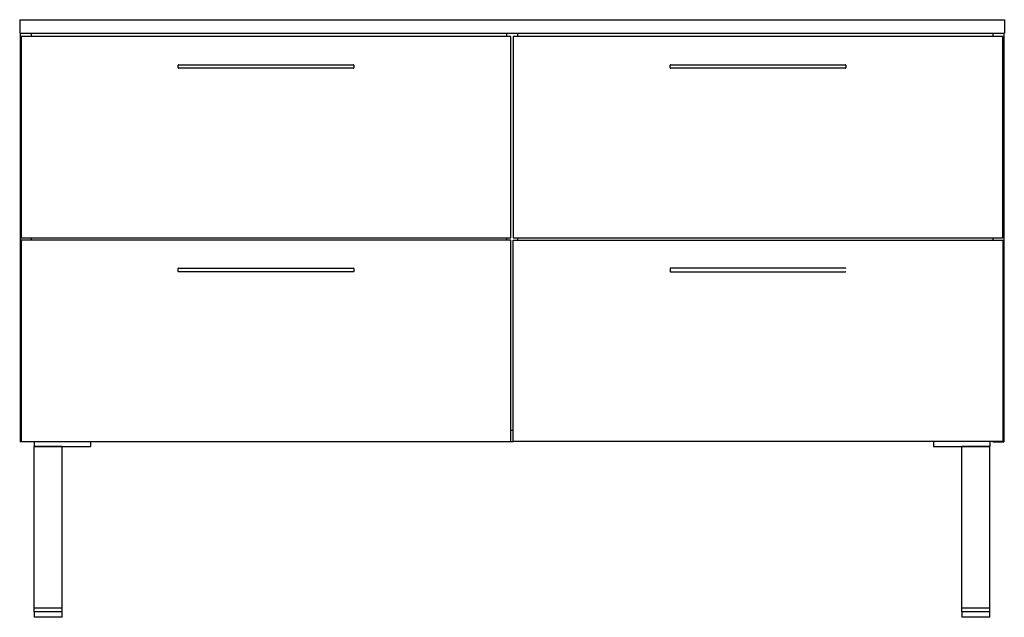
# Model space of a CAD drawing. Header units: millimetres. Extents: x 3436.19 to 3437.59, y 1851.93 to 1852.78.
import ezdxf

# ---------------------------------------------------------------- set-up
doc = ezdxf.new("R2010")
doc.units = ezdxf.units.MM
doc.layers.add('SANINDUSA', color=3, linetype='Continuous')

msp = doc.modelspace()

# ---------------------------------------------------------------- linework, layer by layer
at = {"layer": 'SANINDUSA'}
for p, q in [((3436.1912, 1852.7826), (3436.1912, 1852.7636)), ((3436.1912, 1852.7826), (3437.5912, 1852.7826)), ((3437.5912, 1852.7826), (3437.5912, 1852.7636)), ((3436.1912, 1852.7636), (3437.5912, 1852.7636)), ((3436.1917, 1852.7636), (3436.1917, 1852.1821)), ((3436.2077, 1852.7636), (3436.2077, 1852.7586)), ((3436.8832, 1852.7636), (3436.8832, 1852.7586)), ((3436.8992, 1852.7636), (3436.8992, 1852.7586)), ((3437.5747, 1852.7636), (3437.5747, 1852.7586)), ((3437.5907, 1852.7636), (3437.5907, 1852.1821)), ((3436.8897, 1852.7586), (3436.1932, 1852.7586)), ((3436.1932, 1852.7586), (3436.1932, 1852.4721)), ((3436.8897, 1852.4721), (3436.8897, 1852.7586)), ((3437.5892, 1852.7586), (3436.8927, 1852.7586)), ((3436.8927, 1852.7586), (3436.8927, 1852.4721)), ((3437.5892, 1852.4721), (3437.5892, 1852.7586)), ((3436.4164, 1852.7141), (3436.4164, 1852.7181)), ((3436.4169, 1852.7186), (3436.6659, 1852.7186)), ((3436.6664, 1852.7181), (3436.6664, 1852.7141)), ((3437.1159, 1852.7141), (3437.1159, 1852.7181)), ((3437.1164, 1852.7186), (3437.3654, 1852.7186)), ((3437.3659, 1852.7181), (3437.3659, 1852.7141)), ((3436.6659, 1852.7136), (3436.4169, 1852.7136)), ((3437.3654, 1852.7136), (3437.1164, 1852.7136)), ((3436.1932, 1852.4721), (3436.8897, 1852.4721)), ((3436.1932, 1852.4691), (3436.1932, 1852.1826)), ((3436.8897, 1852.4691), (3436.1932, 1852.4691)), ((3436.2077, 1852.4721), (3436.2077, 1852.4691)), ((3436.8832, 1852.4721), (3436.8832, 1852.4691)), ((3436.8897, 1852.1826), (3436.8897, 1852.4691)), ((3436.8927, 1852.4721), (3437.5892, 1852.4721)), ((3436.8927, 1852.1826), (3436.8927, 1852.4691)), ((3436.8927, 1852.4691), (3437.5892, 1852.4691)), ((3436.8992, 1852.4721), (3436.8992, 1852.4691)), ((3437.5747, 1852.4721), (3437.5747, 1852.4691)), ((3437.5892, 1852.4691), (3437.5892, 1852.1826)), ((3436.4164, 1852.4246), (3436.4164, 1852.4286)), ((3436.4169, 1852.4291), (3436.6659, 1852.4291)), ((3436.6659, 1852.4241), (3436.4169, 1852.4241)), ((3436.6664, 1852.4286), (3436.6664, 1852.4246)), ((3437.1159, 1852.4286), (3437.1159, 1852.4246)), ((3437.3654, 1852.4291), (3437.1164, 1852.4291)), ((3437.1164, 1852.4241), (3437.3654, 1852.4241)), ((3436.8897, 1852.1986), (3436.8927, 1852.1986)), ((3436.2077, 1852.1821), (3436.1917, 1852.1821)), ((3436.1932, 1852.1826), (3436.8897, 1852.1826)), ((3436.2077, 1852.1826), (3436.2077, 1852.1821)), ((3436.2117, 1852.1826), (3436.2117, 1852.1756)), ((3436.2117, 1852.1756), (3436.2917, 1852.1756)), ((3436.2117, 1851.9456), (3436.2117, 1852.1756)), ((3436.2517, 1852.1756), (3436.2117, 1852.1756)), ((3436.2517, 1851.9456), (3436.2517, 1852.1756)), ((3436.2917, 1852.1826), (3436.2917, 1852.1756)), ((3436.8897, 1852.1826), (3436.8927, 1852.1826)), ((3437.5892, 1852.1826), (3436.8927, 1852.1826)), ((3437.4907, 1852.1826), (3437.4907, 1852.1756)), ((3437.4907, 1852.1756), (3437.5707, 1852.1756)), ((3437.5307, 1851.9456), (3437.5307, 1852.1756)), ((3437.5707, 1852.1756), (3437.5307, 1852.1756)), ((3437.5707, 1852.1826), (3437.5707, 1852.1756)), ((3437.5707, 1851.9456), (3437.5707, 1852.1756)), ((3437.5747, 1852.1826), (3437.5747, 1852.1821)), ((3437.5747, 1852.1821), (3437.5907, 1852.1821)), ((3436.2517, 1851.9456), (3436.2117, 1851.9456)), ((3436.2117, 1851.9406), (3436.2117, 1851.9456)), ((3436.2117, 1851.9406), (3436.2117, 1851.9326)), ((3436.2517, 1851.9406), (3436.2117, 1851.9406)), ((3436.2517, 1851.9406), (3436.2517, 1851.9456)), ((3436.2517, 1851.9326), (3436.2517, 1851.9406)), ((3437.5707, 1851.9456), (3437.5307, 1851.9456)), ((3437.5307, 1851.9406), (3437.5307, 1851.9456)), ((3437.5307, 1851.9406), (3437.5307, 1851.9326)), ((3437.5707, 1851.9406), (3437.5307, 1851.9406)), ((3437.5707, 1851.9406), (3437.5707, 1851.9456)), ((3437.5707, 1851.9326), (3437.5707, 1851.9406)), ((3436.2317, 1851.9326), (3436.2117, 1851.9326)), ((3436.2517, 1851.9326), (3436.2317, 1851.9326)), ((3437.5707, 1851.9326), (3437.5307, 1851.9326))]:
    msp.add_line(p, q, dxfattribs=at)
for centre, start, end in [((3436.4169, 1852.7181), 90, 180), ((3436.6659, 1852.7181), 0, 90), ((3437.1164, 1852.7181), 90, 180), ((3437.3654, 1852.7181), 0, 90), ((3436.4169, 1852.7141), 180, 270), ((3436.6659, 1852.7141), 270, 0), ((3437.1164, 1852.7141), 180, 270), ((3437.3654, 1852.7141), 270, 0), ((3436.4169, 1852.4286), 90, 180), ((3436.4169, 1852.4246), 180, 270), ((3436.6659, 1852.4286), 0, 90), ((3436.6659, 1852.4246), 270, 0), ((3437.1164, 1852.4286), 90, 180), ((3437.1164, 1852.4246), 180, 270), ((3437.3654, 1852.4286), 0, 90), ((3437.3654, 1852.4246), 270, 0)]:
    msp.add_arc(centre, 0.0005, start, end, dxfattribs=at)

doc.saveas('drawing.dxf')
